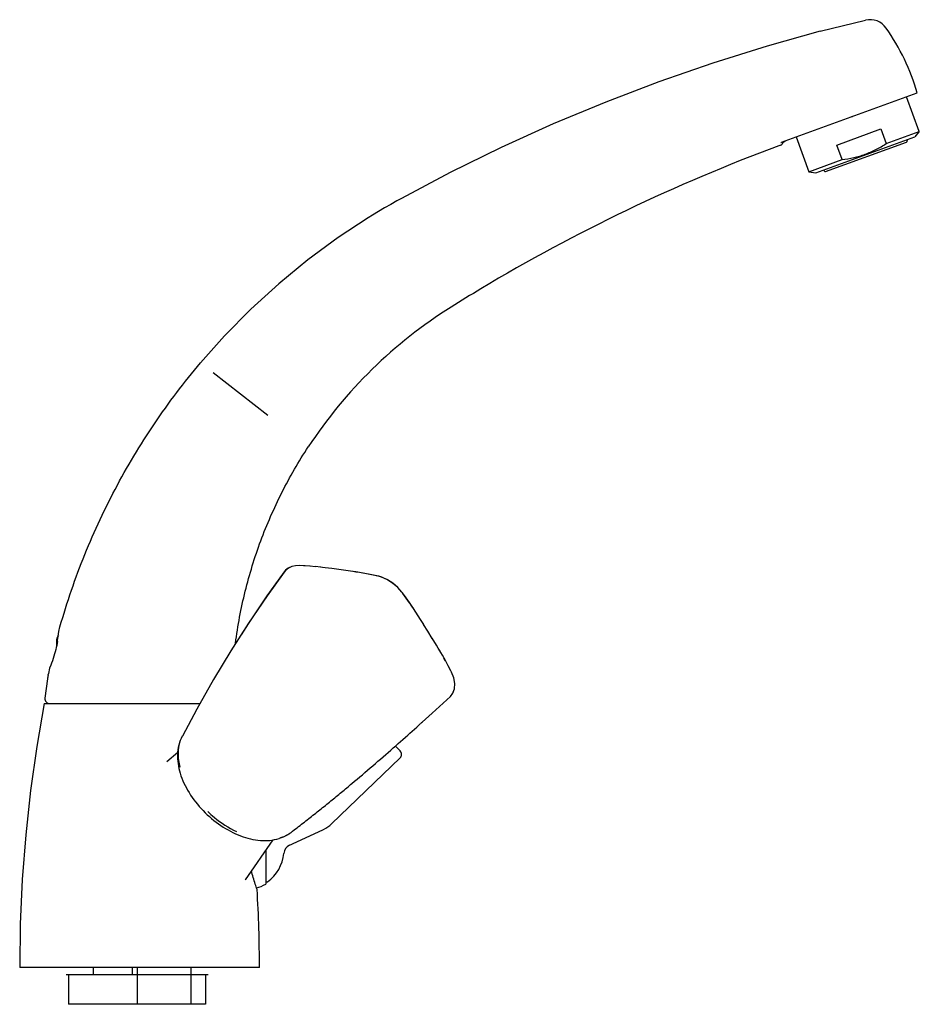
# Model space of a CAD drawing. Header units: millimetres. Extents: x 8 to 375, y -5 to 381.
# Tile 4 of 4: x 191 to 375, y 179 to 381. Entities that reach past the tile are written whole.
import ezdxf

# ---------------------------------------------------------------- set-up
doc = ezdxf.new("R2010")
doc.units = ezdxf.units.MM
doc.header["$LTSCALE"] = 23.1
doc.layers.get('0').update_dxf_attribs({"linetype": 'CONTINUOUS'})
doc.layers.add('ACHSEN', color=7, linetype='CONTINUOUS')
doc.layers.add('FLAECHEN', color=7, linetype='CONTINUOUS')

msp = doc.modelspace()

# ---------------------------------------------------------------- linework, layer by layer
at = {"color": 7, "linetype": 'CONTINUOUS'}
for p, q in [((346.48, 355.75), (374.2, 365.84)), ((374.63, 357.93), (372.04, 365.06)), ((357.76, 355.18), (366.77, 358.46)), ((366.77, 358.46), (367.86, 355.47)), ((349.48, 356.85), (352.07, 349.73)), ((353.5, 349.47), (373.7, 356.83)), ((367.86, 355.47), (374.63, 357.93)), ((374.63, 357.93), (373.7, 356.83)), ((355.47, 349.77), (372, 355.79)), ((358.84, 352.19), (357.76, 355.18)), ((372.06, 356.23), (372.12, 356.04)), ((352.07, 349.73), (358.84, 352.19)), ((352.07, 349.73), (353.5, 349.47)), ((355.21, 349.89), (355.14, 350.07)), ((244.79, 267.88), (241.3, 263)), ((244.79, 267.83), (244.79, 267.83)), ((247.95, 269.19), (247.95, 269.19)), ((249.08, 269.12), (248.75, 269.14)), ((250.12, 269.05), (249.08, 269.12)), ((251.19, 268.95), (250.05, 269.06)), ((252.31, 268.83), (251.12, 268.96)), ((252.62, 268.8), (252.24, 268.84)), ((252.62, 268.8), (252.31, 268.83)), ((253.2, 268.73), (252.62, 268.8)), ((259.8, 267.82), (259.49, 267.86)), ((259.87, 267.8), (259.49, 267.86)), ((260.99, 267.62), (259.8, 267.82)), ((262.06, 267.43), (260.92, 267.63)), ((263.07, 267.22), (262.06, 267.43)), ((264.08, 267), (263.07, 267.22)), ((264.78, 266.79), (264.14, 266.98)), ((269.01, 263.57), (268.88, 263.74)), ((270.43, 261.58), (269.77, 262.53)), ((271.15, 260.5), (270.79, 261.04)), ((271.53, 259.92), (271.15, 260.5)), ((272.47, 258.47), (272.07, 259.09)), ((273.33, 257.1), (272.42, 258.54)), ((274.19, 255.73), (273.31, 257.14)), ((275.08, 254.28), (274.19, 255.73)), ((274.23, 255.65), (274.21, 255.69)), ((276.53, 251.88), (276.31, 252.26)), ((277.17, 250.79), (276.53, 251.88)), ((277.79, 249.7), (277.47, 250.27)), ((196.42, 245.98), (195.91, 242.08)), ((279.27, 243.04), (279.38, 243.34)), ((195.76, 240.95), (227.59, 240.95)), ((270.98, 235.31), (271.42, 235.71)), ((271.42, 235.71), (271.91, 236.14)), ((271.85, 236.09), (272.45, 236.64)), ((272.31, 236.51), (273.1, 237.23)), ((272.9, 237.05), (272.81, 236.97)), ((272.83, 236.98), (272.99, 237.13)), ((272.99, 237.13), (273.02, 237.15)), ((223.96, 234.26), (224, 234.32)), ((268.61, 233.2), (269.1, 233.63)), ((269.1, 233.63), (269.58, 234.06)), ((269.58, 234.06), (270.06, 234.48)), ((270.06, 234.48), (270.52, 234.9)), ((270.52, 234.9), (270.98, 235.31)), ((266.61, 231.43), (267.12, 231.88)), ((267.12, 231.88), (267.62, 232.32)), ((268.52, 231.27), (267.54, 232.25)), ((267.62, 232.32), (268.12, 232.76)), ((268.12, 232.76), (268.61, 233.2)), ((254.51, 216.35), (268.5, 229.84)), ((263.99, 229.15), (264.52, 229.61)), ((264.52, 229.61), (265.05, 230.07)), ((265.05, 230.07), (265.57, 230.52)), ((265.57, 230.52), (266.09, 230.98)), ((266.09, 230.98), (266.61, 231.43)), ((220.81, 229.07), (220.81, 229.07)), ((261.86, 227.32), (262.39, 227.78)), ((262.39, 227.78), (262.93, 228.23)), ((262.93, 228.23), (263.46, 228.69)), ((263.46, 228.69), (263.99, 229.15)), ((259.73, 225.51), (260.26, 225.96)), ((260.26, 225.96), (260.79, 226.41)), ((260.79, 226.41), (261.32, 226.86)), ((261.32, 226.86), (261.86, 227.32)), ((259.19, 225.06), (259.73, 225.51)), ((245.65, 211.86), (252.88, 215.23)), ((245.96, 214.42), (246.22, 214.61)), ((246.22, 214.61), (246.55, 214.86)), ((243.77, 213.36), (243.78, 213.36)), ((236.82, 204.92), (236.82, 204.92)), ((239.76, 186.95), (190.76, 186.95)), ((229.26, 185.45), (200.26, 185.45)), ((228.76, 179.45), (200.76, 179.45))]:
    msp.add_line(p, q, dxfattribs=at)
at = {"color": 2, "linetype": 'CONTINUOUS'}
for p, q in [((200.76, 185.45), (200.76, 179.45)), ((205.76, 186.95), (205.76, 185.45)), ((213.76, 186.95), (213.76, 185.45)), ((214.76, 186.95), (214.76, 179.45)), ((225.76, 186.95), (225.76, 179.45)), ((228.76, 185.45), (228.76, 179.45))]:
    msp.add_line(p, q, dxfattribs=at)
at = {"color": 7, "linetype": 'CONTINUOUS'}
for points in [[(244.79, 267.83), (241.31, 263.01), (237.53, 257.43), (233.9, 251.73), (230.38, 245.87), (226.94, 239.8), (224, 234.32)], [(247.95, 269.19), (247.11, 269.15), (246.35, 268.98), (245.66, 268.66), (245.09, 268.22), (244.78, 267.87)], [(247.95, 269.19), (247.15, 269.15), (246.39, 268.97), (245.69, 268.65), (245.1, 268.19), (244.79, 267.83)], [(250.05, 269.06), (249.01, 269.13), (247.95, 269.19)], [(259.49, 267.86), (258.84, 267.96), (257.42, 268.17), (255.99, 268.37), (254.58, 268.56), (253.17, 268.73)], [(259.49, 267.87), (258.94, 267.95), (258.91, 267.95)], [(264.08, 267), (263.95, 267.03), (263, 267.23), (261.99, 267.44)], [(269.01, 263.57), (268.88, 263.74), (268.04, 264.67), (266.98, 265.56), (265.82, 266.31), (264.7, 266.81), (264.08, 267)], [(268.88, 263.74), (268.04, 264.68), (267.03, 265.55), (265.91, 266.27), (264.78, 266.79)], [(241.3, 263), (237.43, 257.28), (236, 255.04)], [(269.77, 262.53), (269.1, 263.45), (269.01, 263.57)], [(272.07, 259.09), (271.83, 259.47), (271.11, 260.57), (270.4, 261.62), (269.72, 262.6), (269.01, 263.57)], [(276.31, 252.26), (275.92, 252.9), (275.06, 254.31)], [(278.95, 247.54), (278.88, 247.68), (278.35, 248.69), (277.77, 249.74), (277.16, 250.82), (276.49, 251.95)], [(278.78, 242.41), (279.27, 243.05), (279.6, 243.94), (279.68, 245.04), (279.47, 246.23), (279.04, 247.36), (278.95, 247.54)], [(273.02, 237.15), (275.08, 239.01), (277.32, 241.06), (278.78, 242.41)], [(246.55, 214.86), (246.86, 215.1), (247.16, 215.33), (247.46, 215.57), (247.76, 215.8), (248.06, 216.03), (248.36, 216.26), (248.66, 216.5), (248.95, 216.73), (249.25, 216.96), (249.54, 217.19), (249.83, 217.42), (250.12, 217.65), (250.41, 217.87), (250.7, 218.1), (250.98, 218.33), (251.27, 218.56), (251.55, 218.79), (251.84, 219.01), (252.12, 219.24), (252.4, 219.46), (252.68, 219.69), (252.96, 219.92), (253.24, 220.14), (253.51, 220.37), (253.79, 220.59), (254.07, 220.81), (254.34, 221.04), (254.62, 221.26), (254.89, 221.49), (255.16, 221.71), (255.43, 221.93), (255.7, 222.16), (255.98, 222.38), (256.25, 222.6), (256.51, 222.82), (256.78, 223.05), (257.05, 223.27), (257.32, 223.49), (257.59, 223.72), (257.86, 223.94), (258.12, 224.16), (258.39, 224.39), (258.66, 224.61), (259.19, 225.06)], [(243.78, 213.36), (243.89, 213.4), (244.69, 213.71), (245.43, 214.09), (245.96, 214.41)]]:
    msp.add_lwpolyline(points, dxfattribs=at)
for centre, radius, start, end in [((330.55, 353.13), 45.46, 16.2388, 34.8335), ((346.97, 352.2), 3.01, 103.2925, 110.3488), ((346.16, 355.62), 0.5, 283.287, 332.341), ((347.94, 354.68), 1.51, 138.2476, 152.2943), ((347.93, 354.69), 1.5, 131.1618, 138.2229), ((371.94, 355.97), 0.2, 290, 20), ((355.4, 349.95), 0.2, 200, 290), ((206.34, 244.68), 10, 168.1552, 172.4967), ((196.9, 241.95), 1, 172.4964, 269.9997), ((267.81, 230.56), 1, 313.9358, 45), ((250.34, 220.67), 6, 295, 313.9358), ((242.41, 219.6), 6.28, 300.682, 304.3683), ((246.73, 210.16), 2, 115, 175.337), ((241.26, 204.69), 0.2, 180, 304.4571)]:
    msp.add_arc(centre, radius, start, end, dxfattribs=at)
for points in [[(360.75, 361), (360.8, 361), (360.85, 361.01), (360.9, 361.02)], [(360.9, 361.02), (360.94, 361.02), (360.99, 361.04), (361.03, 361.05)], [(346.95, 355.82), (347.09, 355.94), (347.25, 356.03), (347.42, 356.1)]]:
    msp.add_open_spline(points, degree=3, dxfattribs=at)
for points, knots in [([(346.33, 355.69), (346.35, 355.7), (346.4, 355.72), (346.45, 355.74), (346.48, 355.75)], [0, 0, 0, 0, 0.424133, 1, 1, 1, 1]), ([(363.55, 353.29), (363.93, 353.42), (364.68, 353.73), (366.14, 354.42), (367.18, 355.03), (367.86, 355.47)], [0, 0, 0, 0, 0.250041, 0.500083, 1, 1, 1, 1]), ([(358.84, 352.19), (359.64, 352.29), (360.84, 352.49), (362.4, 352.9), (363.17, 353.15), (363.55, 353.29)], [0, 0, 0, 0, 0.499917, 0.749959, 1, 1, 1, 1]), ([(234.86, 253.3), (235.33, 256.86), (236.66, 263.96), (239.84, 274.29), (244.17, 284.21), (247.78, 290.45), (249.75, 293.46)], [0, 0, 0, 0, 0.250002, 0.499992, 0.749996, 1, 1, 1, 1]), ([(223.96, 234.26), (223.67, 233.68), (223.21, 232.48), (222.95, 230.57), (223.07, 228.63), (223.68, 225.93), (225.28, 222.56), (228.14, 218.93), (231.73, 215.91), (235.73, 213.78), (239.84, 212.75), (242.57, 212.98), (243.78, 213.36)], [0, 0, 0, 0, 0.057118, 0.111975, 0.168206, 0.227398, 0.354987, 0.492191, 0.631833, 0.765632, 0.888002, 1, 1, 1, 1]), ([(223.57, 227.94), (223.33, 228.87), (223.06, 230.67), (223.3, 232.5), (223.57, 233.31)], [0, 0, 0, 0, 0.529025, 1, 1, 1, 1]), ([(229.18, 218.89), (229.62, 218.47), (231.41, 216.88), (233.44, 215.55), (235.06, 214.78)], [0, 0, 0, 0, 0.255061, 1, 1, 1, 1]), ([(244.13, 213.55), (244.26, 213.59), (244.78, 213.76), (245.27, 213.99), (245.61, 214.2)], [0, 0, 0, 0, 0.255838, 1, 1, 1, 1])]:
    msp.add_open_spline(points, degree=3, knots=knots, dxfattribs=at)
at = {"layer": 'ACHSEN', "color": 7, "linetype": 'CONTINUOUS'}
for p, q in [((354.4, 378.43), (363.63, 380.7)), ((230.28, 308.67), (241.48, 299.92)), ((198.73, 255.7), (198.73, 255.67)), ((198.73, 255.7), (198.73, 255.67)), ((198.26, 253.7), (198.26, 252.53)), ((196.92, 248.32), (196.87, 248.2)), ((196.88, 248.23), (196.87, 248.2)), ((196.92, 248.33), (196.88, 248.23)), ((241.06, 211.01), (241.06, 204.03)), ((239.27, 202.95), (239.27, 202.95))]:
    msp.add_line(p, q, dxfattribs=at)
for points in [[(354.4, 378.43), (343.52, 375.4), (332.41, 371.93), (321.41, 368.12), (310.53, 363.97), (299.79, 359.49), (289.18, 354.68), (278.74, 349.54), (268.79, 344.27)], [(268.79, 344.27), (267.83, 343.74), (266.59, 343.03), (265.34, 342.31), (264.11, 341.58), (262.88, 340.84), (261.98, 340.29)], [(261.98, 340.29), (255.84, 336.25), (249.64, 331.69), (243.69, 326.8), (238, 321.61), (232.6, 316.13), (227.74, 310.66)]]:
    msp.add_lwpolyline(points, dxfattribs=at)
for centre, radius, start, end in [((364.58, 376.81), 4, 34.8385, 103.7927), ((473.09, 12.2), 365.65, 110.352, 120.9561), ((472.91, 12.6), 365.21, 120.9635, 122.0827), ((329.76, 240.95), 95.7, 122.0827, 146.7234), ((200.26, 253.7), 2, 143.3514, 180), ((176.76, 257.34), 22.03, 350.3895, 350.7996), ((177.26, 257.28), 21.53, 350.7601, 355.7119), ((338.62, 216.93), 145.17, 167.5612, 168.1548), ((236.96, 210.96), 7.8, 304.4571, 355.337), ((237.06, 210.96), 8, 285.2842, 300), ((-0.01, 187.61), 239.77, 359.843, 3.669)]:
    msp.add_arc(centre, radius, start, end, dxfattribs=at)
for points, knots in [([(198.73, 255.7), (200.12, 260.73), (203.45, 270.64), (210.01, 284.88), (218.07, 298.33), (224.37, 306.67), (227.74, 310.66)], [0, 0, 0, 0, 0.250003, 0.499995, 0.749997, 1, 1, 1, 1]), ([(198.48, 253.67), (198.39, 253.12), (198.01, 251.3), (197.42, 249.53), (196.92, 248.32)], [0, 0, 0, 0, 0.297498, 1, 1, 1, 1]), ([(239.27, 202.95), (239.15, 203.3), (238.72, 204.56), (238.34, 205.83), (238.11, 206.77)], [0, 0, 0, 0, 0.275165, 1, 1, 1, 1])]:
    msp.add_open_spline(points, degree=3, knots=knots, dxfattribs=at)
at = {"layer": 'FLAECHEN', "color": 7, "linetype": 'CONTINUOUS'}
for p, q in [((223.07, 230.96), (220.81, 229.07)), ((242.48, 213.06), (236.82, 204.92))]:
    msp.add_line(p, q, dxfattribs=at)
msp.add_lwpolyline([(195.76, 240.95), (194.25, 232.2), (192.98, 223.15), (191.99, 214.08), (191.29, 204.98), (190.88, 195.85), (190.76, 186.95)], dxfattribs=at)

doc.saveas('drawing.dxf')
